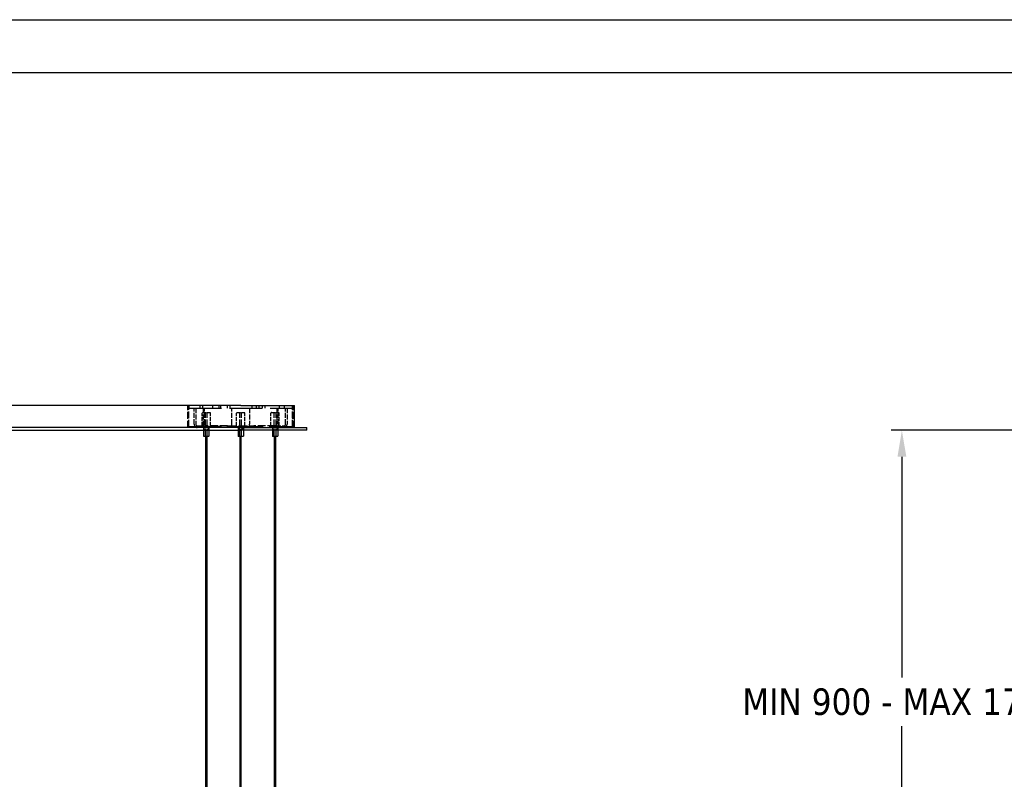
# Model space of a CAD drawing. Extents: x 203 to 5123, y -222 to 3222.
# Tile 8 of 13: x 1313 to 2429, y 2361 to 3222. Entities that reach past the tile are written whole.
import ezdxf

# ---------------------------------------------------------------- set-up
doc = ezdxf.new("R2010")
doc.units = 0
doc.header["$LTSCALE"] = 10
doc.linetypes.add('DASHED', pattern=[0.2068, 0.1655, -0.0413])
for name, color, linetype in [('Nascosta (ISO)', 7, 'DASHED'), ('PROSPETTI', 7, 'Continuous'), ('Visibile (ISO)', 7, 'Continuous')]:
    doc.layers.add(name, color=color, linetype=linetype)
doc.styles.get("Standard").update_dxf_attribs({"font": 'TAHOMA.TTF'})
doc.dimstyles.get("Standard").update_dxf_attribs({"dimtxt": 0.18, "dimasz": 0.18, "dimexe": 0.18, "dimexo": 0.0625, "dimgap": 0.09, "dimtad": 0, "dimtih": 1, "dimtoh": 1, "dimdec": 4, "dimzin": 0, "dimdsep": 46, "dimtxsty": 'Standard', "dimcen": 0.09, "dimadec": 0, "dimazin": 0, "dimtfac": 1, "dimtdec": 4, "dimtofl": 0, "dimtmove": 0, "dimatfit": 3, "dimfxl": 0, "dimtolj": 1, "dimtzin": 0, "dimarcsym": 0})

# ---------------------------------------------------------------- blocks, each defined once
blk = doc.blocks.new('A3')
at = {"layer": 'PROSPETTI'}
for points in [[(-90.292, 286.832), (319.708, 286.832), (319.708, -0.168), (-90.292, -0.168)], [(-85.292, 281.832), (314.708, 281.832), (314.708, 4.832), (-85.292, 4.832)]]:
    blk.add_lwpolyline(points, close=True, dxfattribs=at)
blk = doc.blocks.new('*D13')
at = {"color": 0, "lineweight": -2}
for p, q in [((2741.2, 2756.2), (2301, 2756.2)), ((2313, 2726.2), (2313, 2475.9)), ((2313, 1722.3), (2313, 2420.7)), ((2525.7, 1692.3), (2301, 1692.3))]:
    blk.add_line(p, q, dxfattribs=at)
at = {"color": 0}
for points in [[(2308, 2726.2), (2318, 2726.2), (2313, 2756.2)], [(2308, 1722.3), (2318, 1722.3), (2313, 1692.3)]]:
    blk.add_solid(points, dxfattribs=at)
at = {"layer": 'DEFPOINTS', "color": 0}
for p in [(2753.2, 2756.2), (2313, 1692.3), (2537.7, 1692.3)]:
    blk.add_point(p, dxfattribs=at)
at = {"color": 0, "insert": (2313, 2448.3), "char_height": 30, "attachment_point": 5}
blk.add_mtext('\\A1;MIN 900 - MAX 1700', dxfattribs=at)

msp = doc.modelspace()

# ---------------------------------------------------------------- linework, layer by layer
at = {"layer": 'Nascosta (ISO)', "ltscale": 4.759339}
for p, q in [((1503.8, 2759.2), (1503.8, 2784.2)), ((1622.8, 2759.2), (1622.8, 2784.2)), ((1623.8, 2759.2), (1623.8, 2784.2))]:
    msp.add_line(p, q, dxfattribs=at)
at = {"layer": 'Nascosta (ISO)', "ltscale": 4.521367}
for p, q in [((1505, 2760.5), (1505, 2784.2)), ((1622.5, 2760.5), (1622.5, 2784.2))]:
    msp.add_line(p, q, dxfattribs=at)
at = {"layer": 'Nascosta (ISO)', "ltscale": 0.571033}
for p, q in [((1505.3, 2781.2), (1505.3, 2784.2)), ((1517.5, 2784.2), (1517.5, 2781.2)), ((1520.5, 2784.2), (1520.5, 2781.2)), ((1532.2, 2781.2), (1532.2, 2784.2)), ((1539.2, 2781.2), (1539.2, 2784.2)), ((1541.3, 2781.2), (1541.3, 2784.2)), ((1548.7, 2781.2), (1548.7, 2784.2)), ((1551.3, 2784.2), (1551.3, 2781.2)), ((1576.3, 2784.2), (1576.3, 2781.2)), ((1581.3, 2784.2), (1581.3, 2781.2)), ((1584.3, 2784.2), (1584.3, 2781.2)), ((1588.1, 2784.2), (1588.1, 2781.2)), ((1591.1, 2784.2), (1591.1, 2781.2)), ((1607.9, 2781.2), (1607.9, 2784.2)), ((1613.3, 2781.2), (1613.3, 2784.2)), ((1622.3, 2781.2), (1622.3, 2784.2)), ((1521.8, 2759.2), (1521.8, 2756.2)), ((1522.3, 2756.2), (1522.3, 2759.2)), ((1527.3, 2756.2), (1527.3, 2759.2)), ((1527.8, 2759.2), (1527.8, 2756.2)), ((1560.8, 2759.2), (1560.8, 2756.2)), ((1561.3, 2756.2), (1561.3, 2759.2)), ((1566.3, 2756.2), (1566.3, 2759.2)), ((1566.8, 2759.2), (1566.8, 2756.2)), ((1599.8, 2759.2), (1599.8, 2756.2)), ((1600.3, 2756.2), (1600.3, 2759.2)), ((1605.3, 2756.2), (1605.3, 2759.2)), ((1605.8, 2759.2), (1605.8, 2756.2))]:
    msp.add_line(p, q, dxfattribs=at)
at = {"layer": 'Nascosta (ISO)', "ltscale": 22.217501}
msp.add_line((1505.3, 2781.2), (1622.3, 2781.2), dxfattribs=at)
at = {"layer": 'Nascosta (ISO)', "ltscale": 3.426696}
for p, q in [((1511.2, 2763.2), (1511.2, 2781.2)), ((1512.9, 2781.2), (1512.9, 2763.2)), ((1521.2, 2781.2), (1521.2, 2763.2)), ((1522.9, 2763.2), (1522.9, 2781.2)), ((1553.8, 2763.2), (1553.8, 2781.2)), ((1573.8, 2781.2), (1573.8, 2763.2)), ((1604.7, 2781.2), (1604.7, 2763.2)), ((1606.4, 2763.2), (1606.4, 2781.2)), ((1614.7, 2763.2), (1614.7, 2781.2)), ((1616.4, 2781.2), (1616.4, 2763.2))]:
    msp.add_line(p, q, dxfattribs=at)
at = {"layer": 'Nascosta (ISO)', "ltscale": 2.760375}
for p, q in [((1520.1, 2761.2), (1520.1, 2775.7)), ((1529.6, 2761.2), (1529.6, 2775.7)), ((1559, 2761.2), (1559, 2775.7)), ((1568.5, 2761.2), (1568.5, 2775.7)), ((1598, 2761.2), (1598, 2775.7)), ((1607.5, 2761.2), (1607.5, 2775.7))]:
    msp.add_line(p, q, dxfattribs=at)
at = {"layer": 'Nascosta (ISO)', "ltscale": 2.541777}
for p, q in [((1520.6, 2776.2), (1529.1, 2776.2)), ((1559.5, 2776.2), (1568, 2776.2)), ((1598.5, 2776.2), (1607, 2776.2))]:
    msp.add_line(p, q, dxfattribs=at)
at = {"layer": 'Nascosta (ISO)', "ltscale": 5.140094}
for p, q in [((1523.8, 2749.2), (1523.8, 2776.2)), ((1525.8, 2749.2), (1525.8, 2776.2)), ((1562.8, 2749.2), (1562.8, 2776.2)), ((1564.8, 2749.2), (1564.8, 2776.2)), ((1601.8, 2749.2), (1601.8, 2776.2)), ((1603.8, 2749.2), (1603.8, 2776.2))]:
    msp.add_line(p, q, dxfattribs=at)
at = {"layer": 'Nascosta (ISO)', "ltscale": 22.312449}
msp.add_line((1505, 2760.5), (1622.5, 2760.5), dxfattribs=at)
at = {"layer": 'Nascosta (ISO)', "ltscale": 3.807451}
for p, q in [((1514.6, 2761.2), (1524.6, 2761.2)), ((1603, 2761.2), (1613, 2761.2))]:
    msp.add_line(p, q, dxfattribs=at)
at = {"layer": 'Nascosta (ISO)', "ltscale": 0.237872}
for p, q in [((1518.3, 2760.5), (1518.3, 2759.2)), ((1531.3, 2760.5), (1531.3, 2759.2)), ((1557.3, 2760.5), (1557.3, 2759.2)), ((1558.3, 2760.5), (1558.3, 2759.2)), ((1569.3, 2760.5), (1569.3, 2759.2)), ((1570.3, 2760.5), (1570.3, 2759.2)), ((1596.3, 2760.5), (1596.3, 2759.2)), ((1609.3, 2760.5), (1609.3, 2759.2))]:
    msp.add_line(p, q, dxfattribs=at)
at = {"layer": 'Nascosta (ISO)', "ltscale": 0.380655}
for p, q in [((1518.8, 2759.2), (1518.8, 2761.2)), ((1519.3, 2759.2), (1519.3, 2761.2)), ((1530.3, 2759.2), (1530.3, 2761.2)), ((1530.8, 2759.2), (1530.8, 2761.2)), ((1538.8, 2759.2), (1538.8, 2761.2)), ((1538.9, 2759.2), (1538.9, 2761.2)), ((1548.9, 2759.2), (1548.9, 2761.2)), ((1553.8, 2759.2), (1553.8, 2761.2)), ((1557.8, 2759.2), (1557.8, 2761.2)), ((1558.8, 2759.2), (1558.8, 2761.2)), ((1562.3, 2757.2), (1562.3, 2759.2)), ((1565.3, 2757.2), (1565.3, 2759.2)), ((1568.8, 2759.2), (1568.8, 2761.2)), ((1569.8, 2759.2), (1569.8, 2761.2)), ((1573.8, 2759.2), (1573.8, 2761.2)), ((1578.6, 2759.2), (1578.6, 2761.2)), ((1588.6, 2759.2), (1588.6, 2761.2)), ((1588.8, 2759.2), (1588.8, 2761.2)), ((1596.8, 2759.2), (1596.8, 2761.2)), ((1597.3, 2759.2), (1597.3, 2761.2)), ((1608.3, 2759.2), (1608.3, 2761.2)), ((1608.8, 2759.2), (1608.8, 2761.2))]:
    msp.add_line(p, q, dxfattribs=at)
at = {"layer": 'Nascosta (ISO)', "ltscale": 5.347057}
for p, q in [((1548.9, 2761.2), (1524.6, 2761.2)), ((1603, 2761.2), (1578.6, 2761.2))]:
    msp.add_line(p, q, dxfattribs=at)
at = {"layer": 'Nascosta (ISO)', "ltscale": 6.050867}
msp.add_line((1548.9, 2761.2), (1578.6, 2761.2), dxfattribs=at)
at = {"layer": 'Nascosta (ISO)', "ltscale": 0.597989}
for p, q in [((1553.8, 2761.2), (1553.8, 2763.2)), ((1573.8, 2761.2), (1573.8, 2763.2))]:
    msp.add_line(p, q, dxfattribs=at)
at = {"layer": 'Nascosta (ISO)', "ltscale": 0.142683}
for p, q in [((1558.3, 2760.5), (1558.3, 2761.2)), ((1569.3, 2760.5), (1569.3, 2761.2))]:
    msp.add_line(p, q, dxfattribs=at)
at = {"layer": 'Nascosta (ISO)', "ltscale": 0.897033}
msp.add_line((1565.3, 2757.2), (1562.3, 2757.2), dxfattribs=at)
at = {"layer": 'Nascosta (ISO)', "ltscale": 0.149422}
for centre, start, end in [((1520.6, 2775.7), 90, 180), ((1529.1, 2775.7), 0, 90), ((1559.5, 2775.7), 90, 180), ((1568, 2775.7), 0, 90), ((1598.5, 2775.7), 90, 180), ((1607, 2775.7), 0, 90)]:
    msp.add_arc(centre, 0.5, start, end, dxfattribs=at)
at = {"layer": 'Nascosta (ISO)', "ltscale": 1.196077}
for centre, start_param, end_param in [((1514.6, 2763.2), 4.712389, 6.283185), ((1524.6, 2763.2), 4.712389, 6.283185), ((1603, 2763.2), 0, 1.570796), ((1613, 2763.2), 0, 1.570796)]:
    msp.add_ellipse(centre, major_axis=(0, -4), ratio=0.866025, start_param=start_param, end_param=end_param, dxfattribs=at)
at = {"layer": 'Nascosta (ISO)', "ltscale": 0.597989}
for centre, start_param, end_param in [((1514.6, 2763.2), 4.712389, 6.283185), ((1524.6, 2763.2), 4.712389, 6.283185), ((1603, 2763.2), 0, 1.570796), ((1613, 2763.2), 0, 1.570796)]:
    msp.add_ellipse(centre, major_axis=(0, -2), ratio=0.866025, start_param=start_param, end_param=end_param, dxfattribs=at)
at = {"layer": 'Visibile (ISO)'}
for p, q in [((1563.8, 2784.2), (1033.8, 2784.2)), ((1563.8, 2784.2), (1624.8, 2784.2)), ((1624.8, 2759.2), (1624.8, 2784.2)), ((1563.8, 2759.2), (1033.8, 2759.2)), ((1033.8, 2756.2), (1563.8, 2756.2)), ((1521.8, 2756.2), (1521.8, 2749.7)), ((1527.8, 2756.2), (1527.8, 2749.7)), ((1560.8, 2756.2), (1560.8, 2749.7)), ((1563.8, 2759.2), (1638.8, 2759.2)), ((1638.8, 2756.2), (1563.8, 2756.2)), ((1566.8, 2756.2), (1566.8, 2749.7)), ((1599.8, 2756.2), (1599.8, 2749.7)), ((1605.8, 2756.2), (1605.8, 2749.7)), ((1638.8, 2756.2), (1638.8, 2759.2)), ((1527.3, 2749.2), (1522.3, 2749.2)), ((1524.1, 2282.2), (1524.1, 2749.2)), ((1525.6, 2282.2), (1525.6, 2749.2)), ((1566.3, 2749.2), (1561.3, 2749.2)), ((1563, 2282.2), (1563, 2749.2)), ((1564.5, 2282.2), (1564.5, 2749.2)), ((1605.3, 2749.2), (1600.3, 2749.2)), ((1602, 2282.5), (1602, 2749.2)), ((1603.5, 2282.5), (1603.5, 2749.2))]:
    msp.add_line(p, q, dxfattribs=at)
for centre, start, end in [((1522.3, 2749.7), 180, 270), ((1527.3, 2749.7), 270, 0), ((1561.3, 2749.7), 180, 270), ((1566.3, 2749.7), 270, 0), ((1600.3, 2749.7), 180, 270), ((1605.3, 2749.7), 270, 0)]:
    msp.add_arc(centre, 0.5, start, end, dxfattribs=at)

# ---------------------------------------------------------------- block references
at = {"xscale": 12, "yscale": 12, "zscale": 12}
msp.add_blockref('A3', (1286.6, -220.4), dxfattribs=at)

# ---------------------------------------------------------------- dimensions: what is measured, and where the dimension line sits
dim = msp.add_linear_dim(base=(2313, 1692.3), p1=(2753.2, 2756.2), p2=(2537.7, 1692.3), angle=90, text='MIN 900 - MAX 1700', dimstyle='Standard', override={"dimscale": 12, "dimtxt": 2.5, "dimasz": 2.5, "dimexe": 1, "dimexo": 1, "dimgap": 1, "dimdec": 0, "dimzin": 8, "dimcen": 4, "dimazin": 2, "dimtdec": 0})
dim.commit()
dim.dimension.update_dxf_attribs({"geometry": '*D13', "text_midpoint": (2313, 2448.3), "dimtype": 160})

doc.saveas('drawing.dxf')
